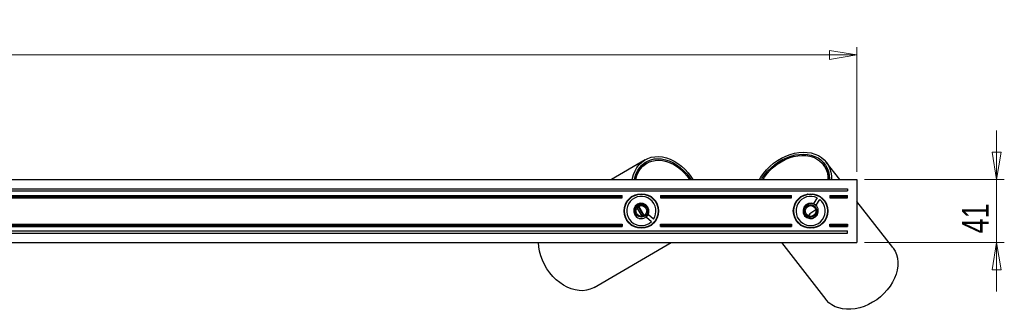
# Model space of a CAD drawing. Header units: millimetres. Extents: x 400 to 959, y 388 to 588.
# Tile 6 of 8: x 680 to 808, y 551 to 588. Entities that reach past the tile are written whole.
import ezdxf

# ---------------------------------------------------------------- set-up
doc = ezdxf.new("R2010")
doc.units = ezdxf.units.MM
doc.styles.add('SLDTEXTSTYLE0', font='TXT', dxfattribs={"width": 0.75})
doc.dimstyles.new('SLDDIMSTYLE1', dxfattribs={"dimtxt": 3.5, "dimasz": 3.556, "dimexe": 0, "dimexo": 0.0625, "dimgap": 0.875, "dimtad": 1, "dimdec": 0, "dimlfac": 5, "dimrnd": 1e-09, "dimzin": 12, "dimdsep": 46, "dimtxsty": 'SLDTEXTSTYLE0', "dimblk1": 'CLOSED', "dimblk2": 'CLOSED', "dimsah": 1, "dimcen": 0.09, "dimadec": 0, "dimazin": 3, "dimtfac": 1, "dimtdec": 0, "dimtofl": 0, "dimtmove": 0, "dimatfit": 3, "dimldrblk": 'CLOSED', "dimfxl": 0, "dimfrac": 2, "dimtolj": 1, "dimtzin": 12, "dimarcsym": 0})
doc.dimstyles.new('SLDDIMSTYLE2', dxfattribs={"dimtxt": 3.5, "dimasz": 3.556, "dimexe": 0, "dimexo": 0.0625, "dimgap": 0.875, "dimtad": 1, "dimdec": 0, "dimlfac": 5, "dimrnd": 1e-09, "dimzin": 12, "dimdsep": 46, "dimtxsty": 'SLDTEXTSTYLE0', "dimblk1": 'CLOSED', "dimblk2": 'CLOSED', "dimsah": 1, "dimcen": 0.09, "dimadec": 0, "dimazin": 3, "dimtfac": 1, "dimtdec": 0, "dimtmove": 0, "dimatfit": 0, "dimldrblk": 'CLOSED', "dimfxl": 0, "dimfrac": 2, "dimtolj": 1, "dimtzin": 12, "dimarcsym": 0})

# ---------------------------------------------------------------- blocks, each defined once
blk = doc.blocks.new('_Closed')
at = {"color": 0, "linetype": 'ByBlock', "lineweight": -2}
for p, q in [((-1, 0.166667), (0, 0)), ((-1, 0.166667), (-1, -0.166667)), ((0, 0), (-1, -0.166667)), ((0, 0), (-1, 0))]:
    blk.add_line(p, q, dxfattribs=at)
blk = doc.blocks.new('_D_1')
at = {"color": 7, "linetype": 'Continuous', "lineweight": 0}
for p, q in [((552.63, 568.66), (552.63, 584.85)), ((788.63, 568.66), (788.63, 584.85)), ((552.63, 583.85), (788.63, 583.85))]:
    blk.add_line(p, q, dxfattribs=at)
at = {"color": 7, "linetype": 'Continuous', "lineweight": 18, "xscale": 3.556, "yscale": 3.556, "rotation": 180.0000000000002}
blk.add_blockref('_Closed', (552.63, 583.85, 6.65), dxfattribs=at)
at = {"color": 7, "linetype": 'Continuous', "lineweight": 18, "xscale": 3.556, "yscale": 3.556}
blk.add_blockref('_Closed', (788.63, 583.85, 6.65), dxfattribs=at)
at = {"color": 7, "linetype": 'Continuous', "lineweight": 18, "insert": (666.52, 588.37), "char_height": 3.5, "attachment_point": 1, "style": 'SLDTEXTSTYLE0'}
blk.add_mtext('1180', dxfattribs=at)
blk = doc.blocks.new('_D_2')
at = {"color": 7, "linetype": 'Continuous', "lineweight": 0}
for p, q in [((806.79, 567.66), (806.79, 574.01)), ((789.63, 567.66), (807.79, 567.66)), ((806.79, 567.66), (806.79, 559.46)), ((789.63, 559.46), (807.79, 559.46)), ((806.79, 559.46), (806.79, 553.11))]:
    blk.add_line(p, q, dxfattribs=at)
at = {"color": 7, "linetype": 'Continuous', "lineweight": 18, "xscale": 3.556, "yscale": 3.556}
for p, rotation in [((806.79, 567.66, 6.65), 270.0000000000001), ((806.79, 559.46, 6.65), 90.00000000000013)]:
    blk.add_blockref('_Closed', p, dxfattribs=dict(at, rotation=rotation))
at = {"color": 7, "linetype": 'Continuous', "lineweight": 18, "insert": (802.28, 560.64), "char_height": 3.5, "attachment_point": 1, "rotation": 90, "style": 'SLDTEXTSTYLE0'}
blk.add_mtext('41', dxfattribs=at)

msp = doc.modelspace()

# ---------------------------------------------------------------- linework, layer by layer
at = {"color": 7, "linetype": 'Continuous', "lineweight": 25}
for p, q in [((761.11, 570.21), (756.74, 567.66)), ((760.7, 569.39), (760.43, 569.23)), ((760.69, 569.39), (760.47, 569.26)), ((760.63, 569.35), (760.6, 569.33)), ((760.63, 569.35), (760.69, 569.39)), ((760.65, 569.47), (760.7, 569.39)), ((760.96, 569.54), (760.88, 569.49)), ((761.21, 569.69), (761.11, 569.86)), ((761.36, 569.78), (761.13, 569.64)), ((784.43, 569.39), (784.27, 569.6)), ((784.52, 569.59), (784.37, 569.47)), ((786.41, 567.66), (784.66, 569.91)), ((760.55, 569.31), (760.6, 569.33)), ((784.7, 568.97), (784.81, 569.06)), ((552.63, 567.66), (788.63, 567.66)), ((788.63, 567.66), (788.63, 559.46)), ((553.83, 566.46), (787.43, 566.46)), ((553.83, 566.16), (787.43, 566.16)), ((583.23, 565.56), (758.13, 565.56)), ((758.13, 565.46), (758.13, 565.56)), ((759.53, 565.47), (759.52, 565.52)), ((759.75, 565.58), (759.74, 565.63)), ((759.89, 565.64), (759.89, 565.69)), ((761.26, 565.67), (761.32, 565.71)), ((761.56, 565.56), (761.62, 565.59)), ((761.75, 565.52), (761.8, 565.43)), ((763.13, 565.56), (763.13, 565.46)), ((763.13, 565.56), (780.13, 565.56)), ((780.13, 565.46), (780.13, 565.56)), ((782.18, 565.72), (782.26, 565.78)), ((782.24, 565.73), (782.32, 565.79)), ((782.47, 565.81), (782.5, 565.76)), ((782.78, 565.81), (782.83, 565.76)), ((785.13, 565.56), (787.43, 565.56)), ((785.13, 565.56), (785.13, 565.46)), ((787.43, 566.46), (787.43, 566.16)), ((787.43, 565.46), (787.43, 565.56)), ((583.23, 565.46), (758.13, 565.46)), ((583.23, 565.26), (758.13, 565.26)), ((758.13, 565.26), (758.13, 565.46)), ((759.9, 564.25), (759.91, 564.24)), ((760.06, 564.38), (760.06, 564.37)), ((761.8, 565.49), (761.85, 565.39)), ((763.13, 565.46), (763.13, 565.26)), ((763.13, 565.46), (780.13, 565.46)), ((763.13, 565.26), (780.13, 565.26)), ((780.13, 565.26), (780.13, 565.46)), ((780.53, 564.23), (780.49, 564.27)), ((780.55, 564.41), (780.63, 564.48)), ((780.57, 564.47), (780.65, 564.53)), ((783.49, 565.26), (783.01, 564.53)), ((783.01, 564.53), (783.15, 564.44)), ((783.35, 564.31), (783.82, 565.04)), ((784.11, 565.26), (784.08, 565.22)), ((784.23, 565.15), (784.2, 565.11)), ((784.39, 564.97), (784.36, 564.93)), ((785.13, 565.46), (785.13, 565.26)), ((785.13, 565.46), (787.43, 565.46)), ((785.13, 565.26), (787.43, 565.26)), ((787.43, 565.26), (787.43, 565.46)), ((793.29, 558.82), (788.63, 564.81)), ((758.4, 563.89), (758.46, 563.92)), ((758.46, 563.92), (758.4, 563.89)), ((758.43, 564.01), (758.48, 564.05)), ((760.06, 563.97), (760.71, 562.87)), ((760.21, 564.12), (760.91, 562.92)), ((761, 562.97), (760.3, 564.18)), ((761.54, 563.05), (761.43, 562.93)), ((762.2, 562.49), (761.54, 563.05)), ((762.83, 563.11), (762.78, 563.08)), ((762.82, 563.73), (762.88, 563.63)), ((762.88, 563.43), (762.82, 563.4)), ((762.83, 563.67), (762.88, 563.58)), ((780.46, 563.91), (780.42, 563.97)), ((784.8, 563.22), (784.84, 563.16)), ((583.23, 561.86), (758.13, 561.86)), ((583.23, 561.67), (758.13, 561.67)), ((758.13, 561.86), (758.13, 561.67)), ((758.13, 561.67), (758.13, 561.56)), ((761.28, 562.75), (761.94, 562.19)), ((761.79, 561.64), (761.75, 561.67)), ((761.99, 561.77), (761.95, 561.81)), ((762.11, 561.87), (762.07, 561.9)), ((763.13, 561.67), (763.13, 561.86)), ((763.13, 561.86), (780.13, 561.86)), ((763.13, 561.67), (780.13, 561.67)), ((763.13, 561.56), (763.13, 561.67)), ((780.13, 561.86), (780.13, 561.67)), ((780.13, 561.67), (780.13, 561.56)), ((780.67, 562.56), (780.62, 562.55)), ((780.75, 562.42), (780.7, 562.41)), ((780.88, 562.23), (780.83, 562.21)), ((785.13, 561.86), (787.43, 561.86)), ((785.13, 561.67), (785.13, 561.86)), ((785.13, 561.67), (787.43, 561.67)), ((785.13, 561.56), (785.13, 561.67)), ((787.43, 561.86), (787.43, 561.67)), ((787.43, 561.67), (787.43, 561.56)), ((553.83, 560.96), (787.43, 560.96)), ((553.83, 560.66), (787.43, 560.66)), ((583.23, 561.56), (758.13, 561.56)), ((759.81, 561.47), (759.87, 561.5)), ((759.87, 561.5), (759.82, 561.47)), ((760, 561.46), (759.94, 561.42)), ((763.13, 561.56), (780.13, 561.56)), ((782.48, 561.32), (782.43, 561.37)), ((785.13, 561.56), (787.43, 561.56)), ((787.43, 560.66), (787.43, 560.96)), ((552.63, 559.46), (788.63, 559.46)), ((754.51, 553.63), (764.52, 559.46)), ((778.85, 559.46), (784.61, 552.06))]:
    msp.add_line(p, q, dxfattribs=at)
at = {"color": 8, "linetype": 'Continuous', "lineweight": 25}
for p, q in [((760.63, 569.35), (760.63, 569.35)), ((760.55, 569.3), (760.55, 569.31)), ((760.6, 569.33), (760.6, 569.33)), ((761.14, 564.4), (761.14, 564.42)), ((760.98, 562.96), (760.27, 564.17)), ((761.63, 563.59), (761.61, 563.6))]:
    msp.add_line(p, q, dxfattribs=at)
at = {"color": 7, "linetype": 'Continuous', "lineweight": 25, "flags": 128}
for points in [[(759.46, 567.66), (759.49, 567.81), (759.63, 568.31), (759.82, 568.78), (760.06, 569.21), (760.35, 569.59), (760.69, 569.91), (761.06, 570.18), (761.47, 570.39), (761.92, 570.54), (762.39, 570.62), (762.87, 570.64), (763.37, 570.58), (763.88, 570.47), (764.39, 570.29), (764.89, 570.05), (765.37, 569.74), (765.84, 569.39), (766.28, 568.98), (766.7, 568.53), (767.07, 568.04), (767.32, 567.66)], [(775.99, 567.66), (776.17, 567.96), (776.51, 568.45), (776.9, 568.92), (777.34, 569.36), (777.81, 569.76), (778.32, 570.12), (778.85, 570.43), (779.4, 570.7), (779.96, 570.91), (780.53, 571.07), (781.09, 571.16), (781.64, 571.2), (782.18, 571.18), (782.7, 571.1), (783.18, 570.96), (783.63, 570.77), (784.03, 570.52), (784.39, 570.22), (784.69, 569.87), (784.94, 569.48), (785.13, 569.05), (785.26, 568.59), (785.33, 568.11), (785.33, 567.66)], [(776.26, 567.66), (776.35, 567.81), (776.68, 568.3), (777.06, 568.76), (777.48, 569.19), (777.95, 569.58), (778.44, 569.93), (778.96, 570.24), (779.5, 570.49), (780.05, 570.69), (780.61, 570.84), (781.16, 570.92), (781.7, 570.95), (782.22, 570.91), (782.71, 570.82), (783.17, 570.66), (783.6, 570.45), (783.97, 570.19), (784.3, 569.87), (784.57, 569.51), (784.79, 569.11), (784.94, 568.68), (785.03, 568.21), (785.06, 567.72), (785.06, 567.66)], [(776.44, 567.66), (776.62, 567.95), (776.97, 568.42), (777.36, 568.86), (777.8, 569.27), (778.28, 569.64), (778.79, 569.97), (779.31, 570.25), (779.86, 570.47), (780.41, 570.63), (780.95, 570.73), (781.49, 570.78), (782.02, 570.76), (782.51, 570.68), (782.98, 570.54), (783.4, 570.34), (783.79, 570.08), (784.12, 569.78), (784.39, 569.43), (784.61, 569.03), (784.76, 568.6), (784.85, 568.14), (784.88, 567.66)], [(759.73, 567.66), (759.77, 567.85), (759.92, 568.33), (760.13, 568.77), (760.38, 569.17), (760.69, 569.52), (761.04, 569.81), (761.42, 570.04), (761.85, 570.21), (762.29, 570.32), (762.77, 570.36), (763.25, 570.33), (763.75, 570.23), (764.24, 570.07), (764.73, 569.85), (765.21, 569.56), (765.67, 569.22), (766.11, 568.83), (766.52, 568.4), (766.89, 567.92), (767.06, 567.66)], [(759.91, 567.66), (759.92, 567.71), (760.06, 568.19), (760.27, 568.64), (760.52, 569.03), (760.82, 569.37), (761.17, 569.66), (761.56, 569.89), (761.98, 570.05), (762.43, 570.14), (762.9, 570.17), (763.38, 570.12), (763.88, 570.01), (764.37, 569.84), (764.85, 569.6), (765.32, 569.3), (765.77, 568.94), (766.19, 568.53), (766.58, 568.08), (766.88, 567.66)], [(761.3, 565.66), (761.3, 565.68), (761.3, 565.69)], [(761.34, 562.88), (761.43, 562.96), (761.6, 563.31), (761.62, 563.7), (761.49, 564.07), (761.23, 564.36), (760.88, 564.53), (760.49, 564.56), (760.13, 564.43), (759.83, 564.17), (759.66, 563.82), (759.64, 563.43), (759.77, 563.06), (760.02, 562.77), (760.38, 562.6), (760.38, 562.6)], [(783.21, 564.36), (783.12, 564.43), (782.75, 564.56), (782.36, 564.53), (782.02, 564.35), (781.76, 564.06), (781.64, 563.69), (781.67, 563.3), (781.84, 562.95), (782.14, 562.7), (782.51, 562.57), (782.89, 562.6), (783.24, 562.78), (783.5, 563.07), (783.62, 563.44), (783.62, 563.44)], [(758.44, 563.4), (758.43, 563.42), (758.38, 563.54)], [(762.81, 563.1), (762.8, 563.11), (762.78, 563.12)], [(759.5, 561.62), (759.42, 561.72), (759.41, 561.73)], [(784.71, 562.71), (784.62, 562.61), (784.61, 562.6)], [(783.08, 561.41), (783.07, 561.4), (782.95, 561.34)], [(754.51, 553.63), (754.41, 553.57), (753.98, 553.38), (753.52, 553.26), (753.04, 553.2), (752.55, 553.21), (752.04, 553.29), (751.52, 553.44), (751.01, 553.65), (750.51, 553.92), (750.03, 554.25), (749.57, 554.63), (749.13, 555.06), (748.74, 555.54), (748.37, 556.05), (748.06, 556.59), (747.79, 557.16), (747.57, 557.74), (747.41, 558.33), (747.3, 558.92), (747.26, 559.46)], [(793.29, 558.82), (793.36, 558.73), (793.6, 558.33), (793.79, 557.89), (793.91, 557.42), (793.96, 556.92), (793.95, 556.41), (793.87, 555.88), (793.73, 555.35), (793.53, 554.82), (793.27, 554.29), (792.95, 553.79), (792.58, 553.3), (792.16, 552.84), (791.7, 552.41), (791.21, 552.03), (790.68, 551.69), (790.14, 551.4), (789.57, 551.16), (789, 550.97), (788.43, 550.85), (787.86, 550.78), (787.31, 550.78), (786.78, 550.83), (786.28, 550.95), (785.82, 551.12), (785.39, 551.36), (785.01, 551.64), (784.68, 551.97), (784.61, 552.06)]]:
    msp.add_lwpolyline(points, dxfattribs=at)
at = {"color": 7, "linetype": 'Continuous', "lineweight": 25}
for centre, radius in [((760.63, 563.56), 2.25), ((760.63, 563.56), 2.2), ((782.63, 563.56), 2.25), ((782.63, 563.56), 2.2), ((760.63, 563.56), 0.8), ((760.63, 563.56), 0.7), ((782.63, 563.56), 0.8), ((782.63, 563.56), 0.7)]:
    msp.add_circle(centre, radius, dxfattribs=at)
for centre, radius, start, end in [((762.73, 567.01), 3.08, 121.3548, 161.4164), ((762.76, 567), 3.11, 125.2008, 161.328), ((782.04, 567.58), 3, 1.6772, 37.165), ((760.63, 563.56), 1.9, 325.5964, 313.5118), ((782.63, 563.56), 1.9, 63.2178, 51.1332), ((784.37, 561.31), 2.61, 114.0721, 141.4295), ((782.63, 563.56), 1, 352.8887, 37.8887), ((760.63, 563.56), 1, 255.2673, 300.2673)]:
    msp.add_arc(centre, radius, start, end, dxfattribs=at)
msp.add_ellipse((762.99, 564.94), major_axis=(7.88, 4.6), ratio=0.548066, start_param=1.561382, end_param=1.574909, dxfattribs=at)
for points, knots in [([(761.17, 564.27), (761.14, 564.29), (761.03, 564.37), (760.81, 564.45), (760.51, 564.47), (760.21, 564.37), (760.02, 564.23), (759.94, 564.13), (759.92, 564.1)], [0, 0, 0, 0, 0.0718, 0.286448, 0.501095, 0.715743, 0.93039, 1, 1, 1, 1]), ([(761.13, 562.7), (761.2, 562.76), (761.36, 562.88), (761.52, 563.15), (761.59, 563.48), (761.55, 563.8), (761.4, 564.08), (761.25, 564.21), (761.17, 564.27)], [0, 0, 0, 0, 0.144785, 0.321878, 0.499028, 0.672515, 0.841766, 1, 1, 1, 1]), ([(761.24, 564.28), (761.23, 564.31), (761.23, 564.34), (761.23, 564.36), (761.23, 564.36)], [0, 0, 0, 0, 0.942397, 1, 1, 1, 1]), ([(783.42, 564.18), (783.35, 564.24), (783.21, 564.38), (782.92, 564.5), (782.59, 564.53), (782.28, 564.44), (782.01, 564.26), (781.91, 564.09), (781.85, 564.01)], [0, 0, 0, 0, 0.144785, 0.321878, 0.499028, 0.672515, 0.841766, 1, 1, 1, 1]), ([(759.92, 564.1), (759.87, 564.03), (759.76, 563.88), (759.69, 563.61), (759.7, 563.3), (759.82, 563.01), (760.04, 562.76), (760.24, 562.64), (760.36, 562.6), (760.38, 562.6)], [0, 0, 0, 0, 0.145028, 0.289979, 0.456545, 0.625702, 0.796504, 0.973544, 1, 1, 1, 1]), ([(781.85, 564.01), (781.84, 563.98), (781.78, 563.86), (781.72, 563.63), (781.75, 563.32), (781.88, 563.05), (782.05, 562.88), (782.16, 562.81), (782.19, 562.79)], [0, 0, 0, 0, 0.0718, 0.286448, 0.501095, 0.715743, 0.93039, 1, 1, 1, 1]), ([(782.19, 562.79), (782.27, 562.75), (782.43, 562.66), (782.71, 562.63), (783.01, 562.68), (783.29, 562.84), (783.5, 563.08), (783.59, 563.3), (783.62, 563.42), (783.62, 563.44)], [0, 0, 0, 0, 0.145028, 0.289979, 0.456545, 0.625702, 0.796504, 0.973544, 1, 1, 1, 1])]:
    msp.add_open_spline(points, degree=3, knots=knots, dxfattribs=at)

# ---------------------------------------------------------------- dimensions: what is measured, and where the dimension line sits
at = {"color": 7, "linetype": 'Continuous', "lineweight": 18}
dim = msp.add_linear_dim(base=(788.63, 583.85), p1=(552.63, 567.66), p2=(788.63, 567.66), dimstyle='SLDDIMSTYLE1', dxfattribs=at)
dim.commit()
dim.dimension.update_dxf_attribs({"geometry": '_D_1', "text_midpoint": (671.69, 583.85), "dimtype": 160})
dim = msp.add_linear_dim(base=(806.79, 559.46), p1=(788.63, 567.66), p2=(788.63, 559.46), angle=90, dimstyle='SLDDIMSTYLE2', dxfattribs=at)
dim.commit()
dim.dimension.update_dxf_attribs({"geometry": '_D_2', "text_midpoint": (806.79, 563.23), "dimtype": 160})

doc.saveas('drawing.dxf')
